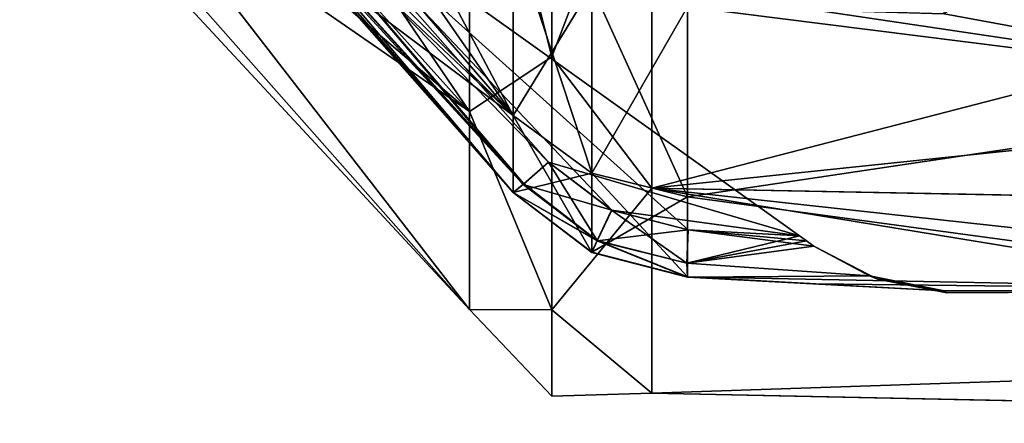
# Model space of a CAD drawing. Extents: x -65 to 0, y -51 to 51.
# Tile 2 of 16: x -41 to -22, y -51 to -43. Entities that reach past the tile are written whole.
import ezdxf

# ---------------------------------------------------------------- set-up
doc = ezdxf.new("R2010")
doc.units = 0
doc.header["$LTSCALE"] = 65.185185
for name, color, linetype in [('152', 7, 'CONTINUOUS'), ('153', 7, 'CONTINUOUS'), ('154', 7, 'CONTINUOUS'), ('155', 7, 'CONTINUOUS'), ('156', 7, 'CONTINUOUS'), ('157', 7, 'CONTINUOUS'), ('159', 7, 'CONTINUOUS'), ('160', 7, 'CONTINUOUS'), ('161', 7, 'CONTINUOUS'), ('162', 7, 'CONTINUOUS'), ('163', 7, 'CONTINUOUS'), ('164', 7, 'CONTINUOUS'), ('165', 7, 'CONTINUOUS'), ('195', 7, 'CONTINUOUS'), ('196', 7, 'CONTINUOUS'), ('28', 7, 'CONTINUOUS'), ('34', 7, 'CONTINUOUS'), ('4', 7, 'CONTINUOUS')]:
    doc.layers.add(name, color=color, linetype=linetype)

msp = doc.modelspace()

# ---------------------------------------------------------------- linework, layer by layer
at = {"layer": '152', "linetype": 'CONTINUOUS'}
for points in [[(-31.39, -45.005, 12.059), (-31.39, -41.381, 21.411), (-29.815, -46.158, 12.368), (-31.39, -45.005, 12.059)], [(-31.39, -41.381, 21.411), (-29.816, -42.422, 21.996), (-29.815, -46.158, 12.368), (-31.39, -41.381, 21.411)], [(-27.903, -42.831, 22.275), (-27.903, -46.632, 12.495), (-29.816, -42.422, 21.996), (-27.903, -42.831, 22.275)], [(-29.816, -42.422, 21.996), (-27.903, -46.632, 12.495), (-29.815, -46.158, 12.368), (-29.816, -42.422, 21.996)], [(-31.39, -46.543, 2.148), (-31.39, -45.005, 12.059), (-29.815, -47.738, 2.162), (-31.39, -46.543, 2.148)], [(-29.815, -47.738, 2.162), (-31.39, -45.005, 12.059), (-29.815, -46.158, 12.368), (-29.815, -47.738, 2.162)], [(-27.903, -46.632, 12.495), (-27.903, -48.23, 2.125), (-29.815, -46.158, 12.368), (-27.903, -46.632, 12.495)], [(-27.903, -48.23, 2.125), (-29.815, -47.738, 2.162), (-29.815, -46.158, 12.368), (-27.903, -48.23, 2.125)]]:
    msp.add_3dface(points, dxfattribs=at)
at = {"layer": '153', "linetype": 'CONTINUOUS'}
for points in [[(-31.188, -46.379, 1.444), (-29.42, -46.895, 1.123), (-30.68, -45.939, 1.12), (-31.188, -46.379, 1.444)], [(-31.39, -46.543, 2.118), (-29.711, -47.505, 1.454), (-31.188, -46.379, 1.444), (-31.39, -46.543, 2.118)], [(-29.711, -47.505, 1.454), (-29.42, -46.895, 1.123), (-31.188, -46.379, 1.444), (-29.711, -47.505, 1.454)], [(-31.39, -46.543, 2.148), (-29.815, -47.738, 2.162), (-31.39, -46.543, 2.118), (-31.39, -46.543, 2.148)], [(-29.815, -47.738, 2.162), (-29.711, -47.505, 1.454), (-31.39, -46.543, 2.118), (-29.815, -47.738, 2.162)], [(-29.42, -46.895, 1.123), (-29.711, -47.505, 1.454), (-27.891, -47.289, 1.084), (-29.42, -46.895, 1.123)], [(-27.891, -47.289, 1.084), (-29.711, -47.505, 1.454), (-27.915, -47.957, 1.396), (-27.891, -47.289, 1.084)], [(-29.711, -47.505, 1.454), (-29.815, -47.738, 2.162), (-27.904, -48.231, 2.081), (-29.711, -47.505, 1.454)], [(-27.915, -47.957, 1.396), (-29.711, -47.505, 1.454), (-27.904, -48.231, 2.081), (-27.915, -47.957, 1.396)], [(-29.815, -47.738, 2.162), (-27.903, -48.23, 2.125), (-27.903, -48.231, 2.103), (-29.815, -47.738, 2.162)], [(-27.904, -48.231, 2.081), (-29.815, -47.738, 2.162), (-27.903, -48.231, 2.103), (-27.904, -48.231, 2.081)]]:
    msp.add_3dface(points, dxfattribs=at)
at = {"layer": '154', "linetype": 'CONTINUOUS'}
for points in [[(-27.891, -47.289, 1.084), (-27.915, -47.957, 1.396), (-25.663, -47.41, 1), (-27.891, -47.289, 1.084)], [(-25.663, -47.41, 1), (-27.915, -47.957, 1.396), (-25.522, -47.511, 1.005), (-25.663, -47.41, 1)], [(-25.522, -47.511, 1.005), (-27.915, -47.957, 1.396), (-25.381, -47.612, 1.018), (-25.522, -47.511, 1.005)], [(-25.381, -47.612, 1.018), (-27.915, -47.957, 1.396), (-24.267, -48.207, 1.318), (-25.381, -47.612, 1.018)], [(-27.915, -47.957, 1.396), (-27.904, -48.231, 2.081), (-24.267, -48.207, 1.318), (-27.915, -47.957, 1.396)], [(-27.904, -48.231, 2.081), (-27.903, -48.231, 2.103), (-24.267, -48.207, 1.318), (-27.904, -48.231, 2.081)], [(-27.903, -48.231, 2.103), (-22.77, -48.508, 1.928), (-24.267, -48.207, 1.318), (-27.903, -48.231, 2.103)], [(-27.903, -48.23, 2.125), (-22.77, -48.508, 1.928), (-27.903, -48.231, 2.103), (-27.903, -48.23, 2.125)]]:
    msp.add_3dface(points, dxfattribs=at)
at = {"layer": '155', "linetype": 'CONTINUOUS'}
for points in [[(-35.719, -40.228, 1), (-25.663, -47.41, 1), (-35.719, -40.228, -1), (-35.719, -40.228, 1)], [(-35.719, -40.228, -1), (-25.663, -47.41, 1), (-25.663, -47.41, -1), (-35.719, -40.228, -1)], [(-25.663, -47.41, 1), (-25.522, -47.511, 1.005), (-25.663, -47.41, -1), (-25.663, -47.41, 1)], [(-25.663, -47.41, -1), (-25.522, -47.511, 1.005), (-25.522, -47.511, -1.005), (-25.663, -47.41, -1)], [(-25.522, -47.511, 1.005), (-25.381, -47.612, 1.018), (-25.522, -47.511, -1.005), (-25.522, -47.511, 1.005)], [(-25.522, -47.511, -1.005), (-25.381, -47.612, 1.018), (-25.381, -47.612, -1.018), (-25.522, -47.511, -1.005)], [(-25.381, -47.612, -1.018), (-25.381, -47.612, 1.018), (-25.367, -47.621, 0.509), (-25.381, -47.612, -1.018)], [(-25.367, -47.621, -0.509), (-25.381, -47.612, -1.018), (-25.367, -47.621, 0.509), (-25.367, -47.621, -0.509)], [(-25.363, -47.624), (-25.367, -47.621, -0.509), (-25.367, -47.621, 0.509), (-25.363, -47.624)]]:
    msp.add_3dface(points, dxfattribs=at)
at = {"layer": '156', "linetype": 'CONTINUOUS'}
for points in [[(-29.42, -46.895, 1.123), (-27.891, -47.289, 1.084), (-35.719, -40.228, 1), (-29.42, -46.895, 1.123)], [(-30.68, -45.939, 1.12), (-29.42, -46.895, 1.123), (-35.719, -40.228, 1), (-30.68, -45.939, 1.12)], [(-27.891, -47.289, 1.084), (-25.663, -47.41, 1), (-35.719, -40.228, 1), (-27.891, -47.289, 1.084)]]:
    msp.add_3dface(points, dxfattribs=at)
at = {"layer": '157', "linetype": 'CONTINUOUS'}
for points in [[(-39.466, -37.389, 1.96), (-35.428, -41.966, 2.054), (-31.39, -46.543, 2.118), (-39.466, -37.389, 1.96)], [(-39.466, -37.389, 1.96), (-31.39, -46.543, 2.118), (-39.089, -37.781, 1.712), (-39.466, -37.389, 1.96)], [(-31.39, -46.543, 2.118), (-31.188, -46.379, 1.444), (-39.089, -37.781, 1.712), (-31.39, -46.543, 2.118)], [(-31.188, -46.379, 1.444), (-38.659, -38.129, 1.473), (-39.089, -37.781, 1.712), (-31.188, -46.379, 1.444)], [(-31.188, -46.379, 1.444), (-37.505, -38.953, 1.139), (-38.659, -38.129, 1.473), (-31.188, -46.379, 1.444)], [(-31.188, -46.379, 1.444), (-30.68, -45.939, 1.12), (-37.505, -38.953, 1.139), (-31.188, -46.379, 1.444)], [(-30.68, -45.939, 1.12), (-35.719, -40.228, 1), (-37.505, -38.953, 1.139), (-30.68, -45.939, 1.12)], [(-35.428, -41.966, 2.054), (-31.39, -46.543, 2.148), (-31.39, -46.543, 2.118), (-35.428, -41.966, 2.054)]]:
    msp.add_3dface(points, dxfattribs=at)
at = {"layer": '159', "linetype": 'CONTINUOUS'}
for points in [[(-31.39, -46.543, -2.148), (-35.428, -41.966, -2.054), (-39.089, -37.781, -1.712), (-31.39, -46.543, -2.148)], [(-39.089, -37.781, -1.712), (-38.659, -38.129, -1.473), (-31.39, -46.543, -2.118), (-39.089, -37.781, -1.712)], [(-31.39, -46.543, -2.148), (-39.089, -37.781, -1.712), (-31.39, -46.543, -2.118), (-31.39, -46.543, -2.148)], [(-38.659, -38.129, -1.473), (-37.506, -38.953, -1.139), (-31.174, -46.368, -1.425), (-38.659, -38.129, -1.473)], [(-31.39, -46.543, -2.118), (-38.659, -38.129, -1.473), (-31.174, -46.368, -1.425), (-31.39, -46.543, -2.118)], [(-37.506, -38.953, -1.139), (-35.719, -40.228, -1), (-30.68, -45.939, -1.12), (-37.506, -38.953, -1.139)], [(-37.506, -38.953, -1.139), (-30.68, -45.939, -1.12), (-31.174, -46.368, -1.425), (-37.506, -38.953, -1.139)]]:
    msp.add_3dface(points, dxfattribs=at)
at = {"layer": '160', "linetype": 'CONTINUOUS'}
for points in [[(-31.174, -46.368, -1.425), (-30.68, -45.939, -1.12), (-29.713, -47.504, -1.454), (-31.174, -46.368, -1.425)], [(-30.68, -45.939, -1.12), (-29.422, -46.894, -1.123), (-29.713, -47.504, -1.454), (-30.68, -45.939, -1.12)], [(-31.39, -46.543, -2.118), (-31.174, -46.368, -1.425), (-29.713, -47.504, -1.454), (-31.39, -46.543, -2.118)], [(-31.39, -46.543, -2.148), (-31.39, -46.543, -2.118), (-29.816, -47.737, -2.162), (-31.39, -46.543, -2.148)], [(-31.39, -46.543, -2.118), (-29.713, -47.504, -1.454), (-29.816, -47.737, -2.162), (-31.39, -46.543, -2.118)], [(-29.713, -47.504, -1.454), (-29.422, -46.894, -1.123), (-27.915, -47.957, -1.396), (-29.713, -47.504, -1.454)], [(-29.422, -46.894, -1.123), (-27.89, -47.289, -1.084), (-27.915, -47.957, -1.396), (-29.422, -46.894, -1.123)], [(-29.713, -47.504, -1.454), (-27.903, -48.23, -2.125), (-29.816, -47.737, -2.162), (-29.713, -47.504, -1.454)], [(-27.903, -48.23, -2.125), (-29.713, -47.504, -1.454), (-27.903, -48.231, -2.103), (-27.903, -48.23, -2.125)], [(-27.903, -48.231, -2.103), (-29.713, -47.504, -1.454), (-27.904, -48.231, -2.081), (-27.903, -48.231, -2.103)], [(-27.904, -48.231, -2.081), (-29.713, -47.504, -1.454), (-27.915, -47.957, -1.396), (-27.904, -48.231, -2.081)]]:
    msp.add_3dface(points, dxfattribs=at)
at = {"layer": '161', "linetype": 'CONTINUOUS'}
for points in [[(-27.89, -47.289, -1.084), (-25.381, -47.612, -1.018), (-27.915, -47.957, -1.396), (-27.89, -47.289, -1.084)], [(-25.663, -47.41, -1), (-25.522, -47.511, -1.005), (-27.89, -47.289, -1.084), (-25.663, -47.41, -1)], [(-25.522, -47.511, -1.005), (-25.381, -47.612, -1.018), (-27.89, -47.289, -1.084), (-25.522, -47.511, -1.005)], [(-27.915, -47.957, -1.396), (-25.381, -47.612, -1.018), (-24.267, -48.207, -1.318), (-27.915, -47.957, -1.396)], [(-27.904, -48.231, -2.081), (-27.915, -47.957, -1.396), (-24.267, -48.207, -1.318), (-27.904, -48.231, -2.081)], [(-22.77, -48.508, -1.928), (-27.904, -48.231, -2.081), (-24.267, -48.207, -1.318), (-22.77, -48.508, -1.928)], [(-22.77, -48.508, -1.928), (-27.903, -48.231, -2.103), (-27.904, -48.231, -2.081), (-22.77, -48.508, -1.928)], [(-25.336, -48.369, -2.027), (-27.903, -48.23, -2.125), (-27.903, -48.231, -2.103), (-25.336, -48.369, -2.027)], [(-22.77, -48.508, -1.928), (-25.336, -48.369, -2.027), (-27.903, -48.231, -2.103), (-22.77, -48.508, -1.928)]]:
    msp.add_3dface(points, dxfattribs=at)
at = {"layer": '162', "linetype": 'CONTINUOUS'}
for points in [[(-25.381, -47.612, -1.018), (-25.367, -47.621, -0.509), (-24.104, -48.277), (-25.381, -47.612, -1.018)], [(-24.267, -48.207, -1.318), (-25.381, -47.612, -1.018), (-24.104, -48.277), (-24.267, -48.207, -1.318)], [(-25.367, -47.621, -0.509), (-25.363, -47.624), (-24.104, -48.277), (-25.367, -47.621, -0.509)], [(-22.718, -48.549), (-22.731, -48.538, -0.964), (-24.267, -48.207, -1.318), (-22.718, -48.549)], [(-22.718, -48.549), (-24.267, -48.207, -1.318), (-24.104, -48.277), (-22.718, -48.549)], [(-22.731, -48.538, -0.964), (-22.77, -48.508, -1.928), (-24.267, -48.207, -1.318), (-22.731, -48.538, -0.964)]]:
    msp.add_3dface(points, dxfattribs=at)
at = {"layer": '163', "linetype": 'CONTINUOUS'}
for points in [[(-25.381, -47.612, 1.018), (-24.267, -48.207, 1.318), (-25.367, -47.621, 0.509), (-25.381, -47.612, 1.018)], [(-24.267, -48.207, 1.318), (-25.363, -47.624), (-25.367, -47.621, 0.509), (-24.267, -48.207, 1.318)], [(-25.363, -47.624), (-24.267, -48.207, 1.318), (-24.104, -48.277), (-25.363, -47.624)], [(-24.267, -48.207, 1.318), (-22.77, -48.508, 1.928), (-24.104, -48.277), (-24.267, -48.207, 1.318)], [(-22.77, -48.508, 1.928), (-22.731, -48.538, 0.964), (-24.104, -48.277), (-22.77, -48.508, 1.928)], [(-22.731, -48.538, 0.964), (-22.718, -48.549), (-24.104, -48.277), (-22.731, -48.538, 0.964)]]:
    msp.add_3dface(points, dxfattribs=at)
at = {"layer": '164', "linetype": 'CONTINUOUS'}
for points in [[(-35.719, -40.228, -1), (-25.663, -47.41, -1), (-30.68, -45.939, -1.12), (-35.719, -40.228, -1)], [(-30.68, -45.939, -1.12), (-25.663, -47.41, -1), (-29.422, -46.894, -1.123), (-30.68, -45.939, -1.12)], [(-25.663, -47.41, -1), (-27.89, -47.289, -1.084), (-29.422, -46.894, -1.123), (-25.663, -47.41, -1)]]:
    msp.add_3dface(points, dxfattribs=at)
at = {"layer": '165', "linetype": 'CONTINUOUS'}
for points in [[(-31.39, -41.381, -21.411), (-31.39, -45.005, -12.059), (-29.815, -42.423, -21.997), (-31.39, -41.381, -21.411)], [(-29.815, -42.423, -21.997), (-31.39, -45.005, -12.059), (-29.815, -46.158, -12.368), (-29.815, -42.423, -21.997)], [(-27.903, -42.831, -22.275), (-29.815, -42.423, -21.997), (-29.815, -46.158, -12.368), (-27.903, -42.831, -22.275)], [(-27.903, -46.632, -12.495), (-27.903, -42.831, -22.275), (-29.815, -46.158, -12.368), (-27.903, -46.632, -12.495)], [(-31.39, -45.005, -12.059), (-31.39, -46.543, -2.148), (-29.815, -46.158, -12.368), (-31.39, -45.005, -12.059)], [(-31.39, -46.543, -2.148), (-29.816, -47.737, -2.162), (-29.815, -46.158, -12.368), (-31.39, -46.543, -2.148)], [(-29.816, -47.737, -2.162), (-27.903, -46.632, -12.495), (-29.815, -46.158, -12.368), (-29.816, -47.737, -2.162)], [(-27.903, -48.23, -2.125), (-27.903, -46.632, -12.495), (-29.816, -47.737, -2.162), (-27.903, -48.23, -2.125)]]:
    msp.add_3dface(points, dxfattribs=at)
at = {"layer": '195', "linetype": 'CONTINUOUS'}
for points in [[(-41.256, -34.92, -17.793), (-41.256, -31.707, -23.036), (-32.261, -44.921, -20.515), (-41.256, -34.92, -17.793)], [(-32.261, -44.921, -20.515), (-41.256, -31.707, -23.036), (-32.261, -37.321, -32.339), (-32.261, -44.921, -20.515)], [(-41.256, -34.92, 17.793), (-41.256, -37.273, 12.111), (-32.261, -44.921, 20.515), (-41.256, -34.92, 17.793)], [(-32.261, -37.321, 32.339), (-41.256, -34.92, 17.793), (-32.261, -44.921, 20.515), (-32.261, -37.321, 32.339)], [(-41.256, -37.273, -12.111), (-41.256, -34.92, -17.793), (-32.261, -44.921, -20.515), (-41.256, -37.273, -12.111)], [(-41.256, -37.273, 12.111), (-41.256, -38.709, 6.131), (-32.261, -44.921, 20.515), (-41.256, -37.273, 12.111)], [(-41.256, -38.709, -6.131), (-41.256, -37.273, -12.111), (-32.261, -48.881, -7.028), (-41.256, -38.709, -6.131)], [(-32.261, -48.881, -7.028), (-41.256, -37.273, -12.111), (-32.261, -44.921, -20.515), (-32.261, -48.881, -7.028)], [(-41.256, -38.709, 6.131), (-41.256, -39.192), (-32.261, -48.881, 7.028), (-41.256, -38.709, 6.131)], [(-32.261, -44.921, 20.515), (-41.256, -38.709, 6.131), (-32.261, -48.881, 7.028), (-32.261, -44.921, 20.515)], [(-41.256, -39.192), (-41.256, -38.709, -6.131), (-32.261, -48.881, -7.028), (-41.256, -39.192)], [(-32.261, -48.881, 7.028), (-41.256, -39.192), (-32.261, -48.881, -7.028), (-32.261, -48.881, 7.028)]]:
    msp.add_3dface(points, dxfattribs=at)
at = {"layer": '196', "linetype": 'CONTINUOUS'}
for points in [[(-30.616, -35.787, 35.787), (-32.261, -37.321, 32.339), (-30.616, -43.83, 25.305), (-30.616, -35.787, 35.787)], [(-30.616, -43.83, -25.305), (-32.261, -37.321, -32.339), (-30.616, -35.787, -35.787), (-30.616, -43.83, -25.305)], [(-28.617, -38.599, -33.446), (-30.616, -43.83, -25.305), (-30.616, -35.787, -35.787), (-28.617, -38.599, -33.446)], [(-28.617, -38.599, 33.446), (-30.616, -35.787, 35.787), (-30.616, -43.83, 25.305), (-28.617, -38.599, 33.446)], [(-32.261, -37.321, 32.339), (-32.261, -44.921, 20.515), (-30.616, -43.83, 25.305), (-32.261, -37.321, 32.339)], [(-32.261, -44.921, -20.515), (-32.261, -37.321, -32.339), (-30.616, -43.83, -25.305), (-32.261, -44.921, -20.515)], [(-28.617, -38.599, -33.446), (-28.617, -46.458, -21.217), (-30.616, -43.83, -25.305), (-28.617, -38.599, -33.446)], [(-28.617, -46.458, 21.217), (-28.617, -38.599, 33.446), (-30.616, -43.83, 25.305), (-28.617, -46.458, 21.217)], [(-30.616, -43.83, 25.305), (-32.261, -44.921, 20.515), (-30.616, -48.886, 13.099), (-30.616, -43.83, 25.305)], [(-30.616, -48.886, -13.099), (-32.261, -44.921, -20.515), (-30.616, -43.83, -25.305), (-30.616, -48.886, -13.099)], [(-28.617, -46.458, -21.217), (-30.616, -48.886, -13.099), (-30.616, -43.83, -25.305), (-28.617, -46.458, -21.217)], [(-28.617, -46.458, 21.217), (-30.616, -43.83, 25.305), (-30.616, -48.886, 13.099), (-28.617, -46.458, 21.217)], [(-32.261, -44.921, 20.515), (-32.261, -48.881, 7.028), (-30.616, -48.886, 13.099), (-32.261, -44.921, 20.515)], [(-32.261, -48.881, -7.028), (-32.261, -44.921, -20.515), (-30.616, -48.886, -13.099), (-32.261, -48.881, -7.028)], [(-28.617, -46.458, -21.217), (-28.617, -50.554, -7.269), (-30.616, -48.886, -13.099), (-28.617, -46.458, -21.217)], [(-28.617, -50.554, 7.269), (-28.617, -46.458, 21.217), (-30.616, -48.886, 13.099), (-28.617, -50.554, 7.269)], [(-32.261, -48.881, 7.028), (-32.261, -48.881, -7.028), (-30.616, -50.611), (-32.261, -48.881, 7.028)], [(-30.616, -48.886, 13.099), (-32.261, -48.881, 7.028), (-30.616, -50.611), (-30.616, -48.886, 13.099)], [(-30.616, -50.611), (-32.261, -48.881, -7.028), (-30.616, -48.886, -13.099), (-30.616, -50.611)], [(-28.617, -50.554, -7.269), (-30.616, -50.611), (-30.616, -48.886, -13.099), (-28.617, -50.554, -7.269)], [(-28.617, -50.554, 7.269), (-30.616, -48.886, 13.099), (-30.616, -50.611), (-28.617, -50.554, 7.269)], [(-28.617, -50.554, -7.269), (-28.617, -50.554, 7.269), (-30.616, -50.611), (-28.617, -50.554, -7.269)]]:
    msp.add_3dface(points, dxfattribs=at)
at = {"layer": '28', "linetype": 'CONTINUOUS'}
for points in [[(-31.39, -45.005, 12.059), (-39.898, -35.143, 11.419), (-39.466, -33.36, 16.998), (-31.39, -45.005, 12.059)], [(-35.428, -37.371, 19.204), (-31.39, -45.005, 12.059), (-39.466, -33.36, 16.998), (-35.428, -37.371, 19.204)], [(-39.898, -35.143, -11.419), (-39.898, -36.497, -5.78), (-31.39, -45.005, -12.059), (-39.898, -35.143, -11.419)], [(-31.39, -41.381, -21.411), (-39.898, -35.143, -11.419), (-31.39, -45.005, -12.059), (-31.39, -41.381, -21.411)], [(-39.898, -36.497, 5.78), (-39.898, -35.143, 11.419), (-31.39, -45.005, 12.059), (-39.898, -36.497, 5.78)], [(-31.39, -45.005, -12.059), (-39.898, -36.497, -5.78), (-39.466, -37.389, -1.96), (-31.39, -45.005, -12.059)], [(-31.39, -46.543, 2.148), (-35.428, -41.966, 2.054), (-39.898, -36.497, 5.78), (-31.39, -46.543, 2.148)], [(-31.39, -46.543, 2.148), (-39.898, -36.497, 5.78), (-31.39, -45.005, 12.059), (-31.39, -46.543, 2.148)], [(-35.428, -41.966, -2.054), (-31.39, -45.005, -12.059), (-39.466, -37.389, -1.96), (-35.428, -41.966, -2.054)], [(-31.39, -41.381, 21.411), (-31.39, -45.005, 12.059), (-35.428, -37.371, 19.204), (-31.39, -41.381, 21.411)], [(-31.39, -46.543, -2.148), (-31.39, -45.005, -12.059), (-35.428, -41.966, -2.054), (-31.39, -46.543, -2.148)]]:
    msp.add_3dface(points, dxfattribs=at)
at = {"layer": '34', "linetype": 'CONTINUOUS'}
for points in [[(-14.087, -44.573, 20.356), (-22.77, -41.045, 25.924), (-14.087, -37.033, 32.089), (-14.087, -44.573, 20.356)], [(-14.087, -37.033, -32.089), (-22.77, -42.973, -22.584), (-14.087, -44.573, -20.356), (-14.087, -37.033, -32.089)], [(-22.731, -41.553, 25.104), (-22.77, -41.045, 25.924), (-14.087, -44.573, 20.356), (-22.731, -41.553, 25.104)], [(-22.718, -42.044, 24.274), (-22.731, -41.553, 25.104), (-14.087, -44.573, 20.356), (-22.718, -42.044, 24.274)], [(-22.731, -42.518, 23.434), (-22.718, -42.044, 24.274), (-14.087, -44.573, 20.356), (-22.731, -42.518, 23.434)], [(-22.77, -42.973, 22.584), (-22.731, -42.518, 23.434), (-14.087, -44.573, 20.356), (-22.77, -42.973, 22.584)], [(-27.903, -42.831, 22.275), (-25.336, -42.902, 22.429), (-14.087, -44.573, 20.356), (-27.903, -42.831, 22.275)], [(-27.903, -46.632, 12.495), (-27.903, -42.831, 22.275), (-14.087, -44.573, 20.356), (-27.903, -46.632, 12.495)], [(-27.903, -42.831, -22.275), (-27.903, -46.632, -12.495), (-14.087, -44.573, -20.356), (-27.903, -42.831, -22.275)], [(-22.77, -42.973, -22.584), (-27.903, -42.831, -22.275), (-14.087, -44.573, -20.356), (-22.77, -42.973, -22.584)], [(-25.336, -42.902, 22.429), (-22.77, -42.973, 22.584), (-14.087, -44.573, 20.356), (-25.336, -42.902, 22.429)], [(-14.087, -48.502, 6.974), (-27.903, -46.632, 12.495), (-14.087, -44.573, 20.356), (-14.087, -48.502, 6.974)], [(-14.087, -44.573, -20.356), (-27.903, -46.632, -12.495), (-14.087, -48.502, -6.974), (-14.087, -44.573, -20.356)], [(-27.903, -48.23, 2.125), (-27.903, -46.632, 12.495), (-14.087, -48.502, 6.974), (-27.903, -48.23, 2.125)], [(-27.903, -46.632, -12.495), (-27.903, -48.23, -2.125), (-14.087, -48.502, -6.974), (-27.903, -46.632, -12.495)], [(-22.77, -48.508, 1.928), (-27.903, -48.23, 2.125), (-14.087, -48.502, 6.974), (-22.77, -48.508, 1.928)], [(-27.903, -48.23, -2.125), (-25.336, -48.369, -2.027), (-14.087, -48.502, -6.974), (-27.903, -48.23, -2.125)], [(-25.336, -48.369, -2.027), (-22.77, -48.508, -1.928), (-14.087, -48.502, -6.974), (-25.336, -48.369, -2.027)], [(-22.731, -48.538, 0.964), (-22.77, -48.508, 1.928), (-14.087, -48.502, -6.974), (-22.731, -48.538, 0.964)], [(-14.087, -48.502, -6.974), (-22.77, -48.508, 1.928), (-14.087, -48.502, 6.974), (-14.087, -48.502, -6.974)], [(-22.77, -48.508, -1.928), (-22.731, -48.538, -0.964), (-14.087, -48.502, -6.974), (-22.77, -48.508, -1.928)], [(-22.718, -48.549), (-22.731, -48.538, 0.964), (-14.087, -48.502, -6.974), (-22.718, -48.549)], [(-22.731, -48.538, -0.964), (-22.718, -48.549), (-14.087, -48.502, -6.974), (-22.731, -48.538, -0.964)]]:
    msp.add_3dface(points, dxfattribs=at)
at = {"layer": '4', "linetype": 'CONTINUOUS'}
for points in [[(-28.617, -46.458, 21.217), (0, -39.059, 33.833), (-28.617, -38.599, 33.446), (-28.617, -46.458, 21.217)], [(0, -39.051, -33.842), (0, -43.467, -27.943), (-28.617, -38.599, -33.446), (0, -39.051, -33.842)], [(-28.617, -38.599, -33.446), (0, -43.467, -27.943), (-28.617, -46.458, -21.217), (-28.617, -38.599, -33.446)], [(0, -47.001, 21.475), (0, -39.059, 33.833), (-28.617, -46.458, 21.217), (0, -47.001, 21.475)], [(0, -43.467, -27.943), (0, -47.012, -21.45), (-28.617, -46.458, -21.217), (0, -43.467, -27.943)], [(0, -51.144, 7.385), (0, -47.001, 21.475), (-28.617, -46.458, 21.217), (0, -51.144, 7.385)], [(-28.617, -50.554, 7.269), (0, -51.144, 7.385), (-28.617, -46.458, 21.217), (-28.617, -50.554, 7.269)], [(0, -47.012, -21.45), (0, -49.59, -14.526), (-28.617, -46.458, -21.217), (0, -47.012, -21.45)], [(-28.617, -46.458, -21.217), (0, -49.59, -14.526), (-28.617, -50.554, -7.269), (-28.617, -46.458, -21.217)], [(0, -49.59, -14.526), (0, -51.154, -7.316), (-28.617, -50.554, -7.269), (0, -49.59, -14.526)], [(0, -51.154, -7.316), (0, -51.144, 7.385), (-28.617, -50.554, 7.269), (0, -51.154, -7.316)], [(-28.617, -50.554, -7.269), (0, -51.154, -7.316), (-28.617, -50.554, 7.269), (-28.617, -50.554, -7.269)]]:
    msp.add_3dface(points, dxfattribs=at)

doc.saveas('drawing.dxf')
